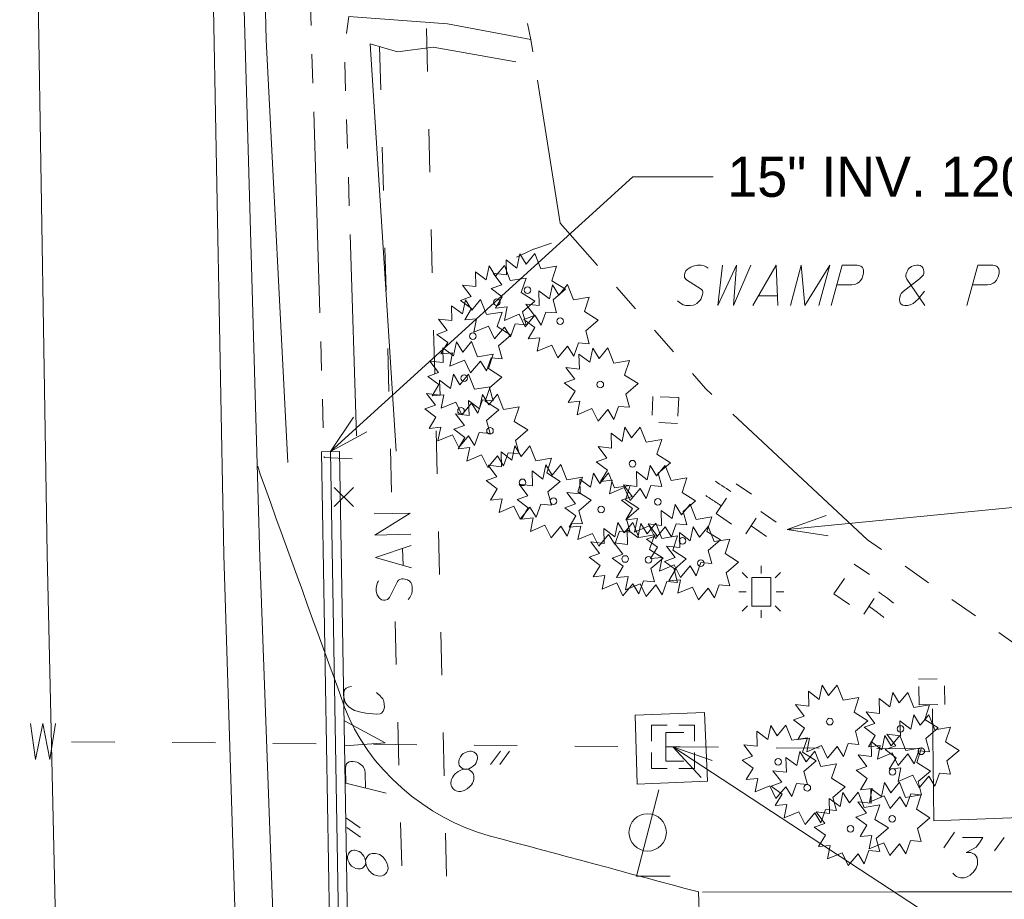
# Model space of a CAD drawing. Extents: x 2286160 to 2289356, y 637815 to 640647.
# Tile 20 of 52: x 2287380 to 2287449, y 638991 to 639053. Entities that reach past the tile are written whole.
import ezdxf

# ---------------------------------------------------------------- set-up
doc = ezdxf.new("R2010")
doc.units = 0
doc.header["$LTSCALE"] = 20
doc.header["$MEASUREMENT"] = 0
for name, pattern in [('DGN Style 1', [38.965558, 0.064835, -38.900723]), ('DGN Style 2', [64.834538, 38.900723, -25.933815]), ('DGN Style 3', [90.768354, 64.834538, -25.933815]), ('DGN Style 4', [103.800096, 51.867631, -25.933815, 0.064835, -25.933815]), ('DGN Style 5', [45.384177, 19.450361, -25.933815]), ('stream', [1.4, 0.7, -0.1, 0.1, -0.1, 0.1, -0.1, 0.1, -0.1])]:
    doc.linetypes.add(name, pattern=pattern)
for name, color, linetype, lineweight, true_color in [('DR_X_Ditch', 7, 'stream', 0, 0x40e0d0), ('DR_X_Storm_Sewer', 7, 'DGN Style 5', 0, 0x87cefa), ('HY_X_Water_Edge', 7, 'stream', 0, 0x40e0d0), ('RD_X_Fence', 7, 'fenceex', 0, 0xff1493), ('RD_X_Wall', 7, 'DGN Style 1', 0, 0x00ffa1), ('SV_X_Top_of_Bank', 7, 'DGN Style 2', 0, 0x548754), ('UT_X_Water', 7, 'Continuous', 0, 0x40e0d0)]:
    doc.layers.add(name, color=color, linetype=linetype, lineweight=lineweight, true_color=true_color)
for name, color, linetype, lineweight in [('DR_X_Text', 7, 'Continuous', 0), ('LT_X_Poles', 2, 'Continuous', 0), ('PM_X_Edge_Line', 2, 'Continuous', 0), ('PV_X_COP', 4, 'DGN Style 4', 0), ('PV_X_Driveway', 7, 'DGN Style 5', 0), ('PV_X_EOP', 7, 'DGN Style 3', 0), ('RD_X_Cells', 7, 'Continuous', 0), ('RD_X_Concrete_Pad', 9, 'DGN Style 5', 0), ('RD_X_Text', 7, 'Continuous', 0), ('SV_X_Random_Point', 7, 'Continuous', 0), ('TX_X_20', 7, 'Continuous', 0), ('UT_X_Electric_Cells', 1, 'Continuous', 0), ('UT_X_Gas', 2, 'Continuous', 0), ('UT_X_Sanitary_Line', 3, 'Continuous', 0), ('UT_X_Sanitary_Text', 7, 'Continuous', 0), ('UT_X_Water_Text', 7, 'Continuous', 0), ('VG_X_Cells', 3, 'Continuous', 0), ('VG_X_Flower_Bed', 3, 'DGN Style 1', 0), ('VG_X_Text', 7, 'Continuous', 0)]:
    doc.layers.add(name, color=color, linetype=linetype, lineweight=lineweight)
doc.styles.add('Slanted-Normal LS 0.50', font='font31.shx', dxfattribs={"height": 0.14})
doc.linetypes.add('fenceex', pattern='A,0.85,-0.075,[4,dgnlstyle-ODOT_Linestyles.shx,S=0.000793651,R=0,X=0,Y=0],-0.075', length=1)

# ---------------------------------------------------------------- blocks, each defined once
blk = doc.blocks.new('X_116')
at = {"layer": 'SV_X_Random_Point'}
for p, q in [((-0.0667, -0.0667), (0.0667, 0.0667)), ((-0.0667, 0.0667), (0.0667, -0.0667))]:
    blk.add_line(p, q, dxfattribs=at)
blk = doc.blocks.new('*U1826')
at = {"layer": 'VG_X_Text'}
blk.add_line((2287433.032, 639033.474), (2287431.731, 639033.474), dxfattribs=at)
at = {"layer": 'VG_X_Text', "flags": 128}
blk.add_lwpolyline([(2287431.334, 639032.813), (2287432.966, 639035.613), (2287433.076, 639032.813)], dxfattribs=at)
blk = doc.blocks.new('*U1847')
at = {"layer": 'UT_X_Water_Text'}
for p, q in [((2287413.787, 639001.807), (2287413.104, 639000.88)), ((2287414.426, 639001.807), (2287413.743, 639000.88))]:
    blk.add_line(p, q, dxfattribs=at)
blk = doc.blocks.new('*U1879')
at = {"layer": 'UT_X_Sanitary_Text'}
for p, q in [((2287403.089, 638997.131), (2287404.031, 638996.469)), ((2287403.104, 638996.492), (2287404.045, 638995.829))]:
    blk.add_line(p, q, dxfattribs=at)

msp = doc.modelspace()

# ---------------------------------------------------------------- linework, layer by layer
at = {"layer": 'DR_X_Ditch', "flags": 128}
msp.add_lwpolyline([(2287415.911, 639051.318), (2287410.099, 639052.412), (2287403.241, 639052.923), (2287402.931, 639050.651), (2287403.838, 639022.114), (2287401.531, 639022.244), (2287400.68, 639050.36), (2287399.101, 639097.447), (2287397.905, 639139.613), (2287396.901, 639181.35), (2287395.654, 639223.59), (2287394.77, 639262.719)], dxfattribs=at)
at = {"layer": 'DR_X_Storm_Sewer'}
msp.add_line((2287402.588, 639022.66), (2287401.338, 639022.638), dxfattribs=at)
at = {"layer": 'DR_X_Storm_Sewer', "flags": 128}
for points in [[(2287402.838, 638936.634), (2287401.338, 639022.638)], [(2287403.463, 638936.645), (2287401.963, 639022.649)], [(2287404.088, 638936.656), (2287402.588, 639022.66)]]:
    msp.add_lwpolyline(points, dxfattribs=at)
at = {"layer": 'DR_X_Text'}
for p in [(2287401.963, 639022.649), (2287428.596, 639041.768)]:
    msp.add_line(p, (2287422.996, 639041.768), dxfattribs=at)
at = {"layer": 'DR_X_Text', "flags": 128}
msp.add_lwpolyline([(2287404.506, 639024.014), (2287401.963, 639022.649), (2287403.564, 639025.05)], dxfattribs=at)
at = {"layer": 'HY_X_Water_Edge', "flags": 128}
msp.add_lwpolyline([(2287465.638, 639005.054), (2287449.983, 639008.98), (2287439.323, 639016.513), (2287428.055, 639027.037), (2287417.945, 639038.534), (2287415.911, 639051.318), (2287415.271, 639054.29), (2287415.395, 639055.376), (2287411.766, 639065.877), (2287425.7, 639059.988), (2287479.42, 639046.898)], dxfattribs=at)
at = {"layer": 'LT_X_Poles', "flags": 128}
msp.add_lwpolyline([(2287424.818, 638999.103), (2287423.243, 638993.118), (2287425.606, 638993.118)], dxfattribs=at)
at = {"layer": 'LT_X_Poles'}
msp.add_circle((2287424.031, 638996.15), 1.3, dxfattribs=at)
at = {"layer": 'PM_X_Edge_Line', "flags": 128}
msp.add_lwpolyline([(2287388.908, 639260.455), (2287389.655, 639221.047), (2287390.534, 639180.922), (2287391.653, 639140.114), (2287392.755, 639097.032), (2287393.784, 639055.974), (2287394.559, 639015.473), (2287395.747, 638976.826), (2287397.531, 638934.915), (2287399.296, 638894.684), (2287401.631, 638853.257), (2287404.272, 638808.914), (2287406.576, 638762.597), (2287408.849, 638716.762), (2287410.732, 638671.925), (2287411.699, 638630.263), (2287411.963, 638586.095), (2287412.509, 638545.241), (2287412.761, 638504.841), (2287413.003, 638465.393), (2287413.122, 638424.032)], dxfattribs=at)
at = {"layer": 'PV_X_COP', "flags": 128}
msp.add_lwpolyline([(2287376.34, 639283.896), (2287376.833, 639261.064), (2287377.672, 639220.637), (2287378.635, 639181.265), (2287379.625, 639140.312), (2287380.618, 639097.435), (2287381.612, 639055.853), (2287382.269, 639015.502), (2287383.136, 638976.381), (2287383.641, 638935.65), (2287384.551, 638894.728), (2287385.521, 638854.771), (2287385.715, 638807.789), (2287386.533, 638763.811), (2287386.79, 638718.787), (2287387.449, 638672.11), (2287389.627, 638631.947), (2287388.118, 638587.449), (2287388.488, 638546.22), (2287388.859, 638504.623), (2287389.312, 638465.366), (2287389.548, 638423.865)], dxfattribs=at)
at = {"layer": 'PV_X_Driveway'}
for p, q in [((2287396.923, 639021.627), (2287397.076, 639021.078)), ((2287427.555, 638992.013), (2287428.062, 638979.726))]:
    msp.add_line(p, q, dxfattribs=at)
at = {"layer": 'PV_X_Driveway', "flags": 128}
msp.add_lwpolyline([(2287454.773, 638992.006), (2287441.47, 638992.024), (2287427.835, 638991.996)], dxfattribs=at)
at = {"layer": 'PV_X_Driveway'}
msp.add_open_spline([(2287397.076, 639021.078), (2287399.034, 639015.677), (2287400.993, 639010.275), (2287402.951, 639004.874), (2287404.48, 639000.655), (2287408.669, 638997.084), (2287413.003, 638995.92), (2287417.854, 638994.618), (2287422.704, 638993.315), (2287427.555, 638992.013)], degree=3, knots=[0, 0, 0, 0, 0.376622, 0.376622, 0.376622, 0.670768, 0.670768, 0.670768, 1, 1, 1, 1], dxfattribs=at)
at = {"layer": 'PV_X_EOP', "flags": 128}
msp.add_lwpolyline([(2287391.721, 639261.528), (2287392.474, 639220.98), (2287393.321, 639180.853), (2287394.083, 639139.826), (2287395.219, 639097.243), (2287395.885, 639056.143), (2287397.045, 639015.273), (2287398.47, 638976.774), (2287399.8, 638934.703), (2287402.741, 638895.053), (2287405.709, 638853.454), (2287407.364, 638809.268), (2287409.494, 638762.265), (2287411.487, 638716.807), (2287413.139, 638671.695), (2287414.428, 638630.769), (2287415.742, 638586.017), (2287416.899, 638545.288), (2287417.784, 638514.978), (2287418.485, 638505.027), (2287417.635, 638465.51), (2287415.177, 638423.831)], dxfattribs=at)
at = {"layer": 'RD_X_Cells'}
for p, q in [((2287431.935, 639014.17), (2287431.935, 639014.702)), ((2287430.97, 639013.858), (2287430.6, 639014.233)), ((2287433.268, 639014.233), (2287432.897, 639013.858)), ((2287430.892, 639012.897), (2287430.36, 639012.897)), ((2287433.51, 639012.897), (2287432.977, 639012.897)), ((2287430.97, 639011.922), (2287430.6, 639011.547)), ((2287431.935, 639011.61), (2287431.935, 639011.078)), ((2287433.268, 639011.547), (2287432.897, 639011.922))]:
    msp.add_line(p, q, dxfattribs=at)
at = {"layer": 'RD_X_Cells', "flags": 128}
msp.add_lwpolyline([(2287431.268, 639011.89), (2287432.6, 639011.89), (2287432.6, 639013.89), (2287431.268, 639013.89), (2287431.268, 639011.89)], close=True, dxfattribs=at)
at = {"layer": 'RD_X_Concrete_Pad', "flags": 128}
msp.add_lwpolyline([(2287423.159, 639004.312), (2287427.987, 639004.483), (2287428.187, 638999.706), (2287423.309, 638999.499), (2287423.159, 639004.312)], dxfattribs=at)
at = {"layer": 'RD_X_Fence', "flags": 128}
msp.add_lwpolyline([(2287443.837, 639004.756), (2287443.936, 638996.948), (2287464.258, 638997.746)], dxfattribs=at)
at = {"layer": 'RD_X_Text'}
for p, q in [((2287433.723, 639017.217), (2287452.873, 639019.095)), ((2287448.836, 638995.796), (2287448.153, 638994.87))]:
    msp.add_line(p, q, dxfattribs=at)
at = {"layer": 'RD_X_Text', "flags": 128}
for points in [[(2287436.578, 639016.794), (2287433.723, 639017.217), (2287436.441, 639018.187)], [(2287445.926, 638995.796), (2287447.337, 638995.796), (2287447.117, 638995.421), (2287446.874, 638995.134), (2287446.676, 638995.002), (2287446.191, 638994.76), (2287446.499, 638994.76), (2287446.609, 638994.715), (2287446.698, 638994.671), (2287446.764, 638994.627), (2287446.874, 638994.495), (2287446.94, 638994.385), (2287446.984, 638994.12), (2287446.962, 638993.922), (2287446.874, 638993.657), (2287446.676, 638993.37), (2287446.609, 638993.305), (2287446.455, 638993.172), (2287446.301, 638993.084), (2287446.213, 638993.04), (2287446.036, 638992.996), (2287445.794, 638992.996), (2287445.617, 638993.04), (2287445.507, 638993.084), (2287445.441, 638993.128), (2287445.353, 638993.216), (2287445.265, 638993.326)]]:
    msp.add_lwpolyline(points, dxfattribs=at)
at = {"layer": 'RD_X_Wall'}
for p, q in [((2287424.394, 639026.485), (2287424.31, 639024.687)), ((2287426.192, 639026.401), (2287424.394, 639026.485)), ((2287426.192, 639026.401), (2287426.109, 639024.603)), ((2287426.109, 639024.603), (2287424.31, 639024.687)), ((2287428.79, 639018.33), (2287430.187, 639020.403)), ((2287430.187, 639020.403), (2287432.26, 639019.006)), ((2287430.863, 639016.933), (2287432.26, 639019.006)), ((2287431.897, 639018.467), (2287438.024, 639014.272)), ((2287428.79, 639018.33), (2287430.863, 639016.933)), ((2287431.226, 639017.472), (2287437.353, 639013.277)), ((2287436.99, 639012.738), (2287438.387, 639014.811)), ((2287438.387, 639014.811), (2287440.46, 639013.414)), ((2287439.063, 639011.341), (2287440.46, 639013.414)), ((2287436.99, 639012.738), (2287439.063, 639011.341)), ((2287442.875, 639006.815), (2287444.674, 639006.848)), ((2287442.908, 639005.015), (2287442.875, 639006.815)), ((2287444.707, 639005.048), (2287444.674, 639006.848)), ((2287442.908, 639005.015), (2287444.707, 639005.048))]:
    msp.add_line(p, q, dxfattribs=at)
for points, knots in [([(2287429.153, 639018.869), (2287428.922, 639019.027), (2287428.688, 639019.179), (2287428.454, 639019.332), (2287428.221, 639019.484), (2287427.984, 639019.632), (2287427.75, 639019.784), (2287427.397, 639020.013), (2287427.044, 639020.243), (2287426.696, 639020.481), (2287426.637, 639020.521), (2287426.579, 639020.561), (2287426.521, 639020.602), (2287426.492, 639020.623), (2287426.463, 639020.644), (2287426.434, 639020.664), (2287426.405, 639020.685), (2287426.376, 639020.706), (2287426.347, 639020.727), (2287426.31, 639020.753), (2287426.274, 639020.781), (2287426.238, 639020.809), (2287426.201, 639020.837), (2287426.166, 639020.867), (2287426.131, 639020.896), (2287426.061, 639020.956), (2287425.995, 639021.019), (2287425.929, 639021.083), (2287425.796, 639021.213), (2287425.678, 639021.354), (2287425.565, 639021.503), (2287425.336, 639021.807), (2287425.154, 639022.13), (2287425.008, 639022.483), (2287424.861, 639022.838), (2287424.75, 639023.197), (2287424.686, 639023.571), (2287424.655, 639023.756), (2287424.629, 639023.94), (2287424.617, 639024.126), (2287424.611, 639024.218), (2287424.605, 639024.31), (2287424.606, 639024.401), (2287424.606, 639024.492), (2287424.606, 639024.583), (2287424.61, 639024.673)], [0, 0, 0, 0, 0.10693, 0.10693, 0.10693, 0.213633, 0.213633, 0.213633, 0.374839, 0.374839, 0.374839, 0.402, 0.402, 0.402, 0.415624, 0.415624, 0.415624, 0.429281, 0.429281, 0.429281, 0.446803, 0.446803, 0.446803, 0.464341, 0.464341, 0.464341, 0.499498, 0.499498, 0.499498, 0.57032, 0.57032, 0.57032, 0.714109, 0.714109, 0.714109, 0.858877, 0.858877, 0.858877, 0.93024, 0.93024, 0.93024, 0.965363, 0.965363, 0.965363, 1, 1, 1, 1]), ([(2287429.824, 639019.864), (2287428.986, 639020.436), (2287428.125, 639020.946), (2287427.285, 639021.545), (2287426.345, 639022.214), (2287425.756, 639023.482), (2287425.809, 639024.617)], [0, 0, 0, 0, 0.471747, 0.471747, 0.471747, 1, 1, 1, 1]), ([(2287440.097, 639012.875), (2287440.161, 639012.823), (2287440.234, 639012.783), (2287440.3, 639012.734), (2287441.382, 639011.944), (2287442.429, 639011.119), (2287443.383, 639010.168), (2287443.441, 639010.111), (2287443.489, 639010.047), (2287443.538, 639009.984), (2287443.636, 639009.857), (2287443.728, 639009.73), (2287443.813, 639009.593), (2287443.973, 639009.333), (2287444.094, 639009.058), (2287444.169, 639008.763), (2287444.25, 639008.443), (2287444.306, 639008.123), (2287444.333, 639007.798), (2287444.346, 639007.636), (2287444.359, 639007.475), (2287444.365, 639007.313), (2287444.368, 639007.234), (2287444.371, 639007.154), (2287444.372, 639007.075), (2287444.373, 639006.997), (2287444.374, 639006.92), (2287444.374, 639006.842)], [0, 0, 0, 0, 0.031628, 0.031628, 0.031628, 0.544906, 0.544906, 0.544906, 0.575666, 0.575666, 0.575666, 0.636799, 0.636799, 0.636799, 0.75236, 0.75236, 0.75236, 0.877603, 0.877603, 0.877603, 0.939782, 0.939782, 0.939782, 0.970222, 0.970222, 0.970222, 1, 1, 1, 1]), ([(2287439.426, 639011.88), (2287439.45, 639011.861), (2287439.475, 639011.845), (2287439.5, 639011.828), (2287439.512, 639011.82), (2287439.525, 639011.812), (2287439.537, 639011.804), (2287439.549, 639011.795), (2287439.562, 639011.787), (2287439.574, 639011.778), (2287439.639, 639011.731), (2287439.704, 639011.683), (2287439.768, 639011.635), (2287439.833, 639011.587), (2287439.897, 639011.54), (2287439.962, 639011.492), (2287440.347, 639011.204), (2287440.725, 639010.907), (2287441.099, 639010.604), (2287441.349, 639010.401), (2287441.592, 639010.192), (2287441.831, 639009.977), (2287441.95, 639009.869), (2287442.069, 639009.761), (2287442.186, 639009.651), (2287442.245, 639009.595), (2287442.303, 639009.539), (2287442.361, 639009.483), (2287442.419, 639009.428), (2287442.477, 639009.371), (2287442.534, 639009.314), (2287442.553, 639009.294), (2287442.569, 639009.273), (2287442.586, 639009.251), (2287442.648, 639009.172), (2287442.706, 639009.091), (2287442.759, 639009.005), (2287442.815, 639008.914), (2287442.864, 639008.82), (2287442.907, 639008.722), (2287442.928, 639008.674), (2287442.948, 639008.624), (2287442.964, 639008.574), (2287442.981, 639008.523), (2287442.997, 639008.473), (2287443.01, 639008.421), (2287443.041, 639008.295), (2287443.069, 639008.169), (2287443.091, 639008.041), (2287443.102, 639007.977), (2287443.112, 639007.914), (2287443.119, 639007.85), (2287443.127, 639007.785), (2287443.134, 639007.721), (2287443.139, 639007.657), (2287443.151, 639007.523), (2287443.16, 639007.389), (2287443.166, 639007.255), (2287443.169, 639007.187), (2287443.171, 639007.119), (2287443.172, 639007.052), (2287443.173, 639006.974), (2287443.174, 639006.897), (2287443.174, 639006.82)], [0, 0, 0, 0, 0.013441, 0.013441, 0.013441, 0.020174, 0.020174, 0.020174, 0.026908, 0.026908, 0.026908, 0.063056, 0.063056, 0.063056, 0.099182, 0.099182, 0.099182, 0.315634, 0.315634, 0.315634, 0.460026, 0.460026, 0.460026, 0.532419, 0.532419, 0.532419, 0.568697, 0.568697, 0.568697, 0.605042, 0.605042, 0.605042, 0.617241, 0.617241, 0.617241, 0.662379, 0.662379, 0.662379, 0.710243, 0.710243, 0.710243, 0.734068, 0.734068, 0.734068, 0.758011, 0.758011, 0.758011, 0.81631, 0.81631, 0.81631, 0.845315, 0.845315, 0.845315, 0.874343, 0.874343, 0.874343, 0.9348, 0.9348, 0.9348, 0.965292, 0.965292, 0.965292, 1, 1, 1, 1])]:
    msp.add_open_spline(points, degree=3, knots=knots, dxfattribs=at)
at = {"layer": 'SV_X_Top_of_Bank', "flags": 128}
for points in [[(2287394.01, 639262.577), (2287392.85, 639262.398), (2287393.105, 639223.727), (2287394.039, 639181.706), (2287394.564, 639139.325), (2287396.373, 639097.151), (2287397.501, 639051.284), (2287398.991, 639021.884)], [(2287414.861, 639049.759), (2287409.099, 639050.785), (2287406.622, 639050.451), (2287404.725, 639051.007), (2287406.531, 639022.677)]]:
    msp.add_lwpolyline(points, dxfattribs=at)
at = {"layer": 'TX_X_20'}
msp.add_line((2287425.79, 639002.101), (2287457.131, 638981.568), dxfattribs=at)
at = {"layer": 'TX_X_20', "flags": 128}
msp.add_lwpolyline([(2287427.748, 638999.981), (2287425.79, 639002.101), (2287428.516, 639001.152)], dxfattribs=at)
at = {"layer": 'UT_X_Electric_Cells'}
msp.add_line((2287425.29, 639002.101), (2287426.29, 639002.101), dxfattribs=at)
at = {"layer": 'UT_X_Electric_Cells', "flags": 128}
for points in [[(2287425.39, 639003.601), (2287424.29, 639003.601), (2287424.29, 639002.501)], [(2287427.29, 639002.501), (2287427.29, 639003.601), (2287426.19, 639003.601)], [(2287426.54, 639003.101), (2287425.29, 639003.101), (2287425.29, 639001.101), (2287426.54, 639001.101)], [(2287424.29, 639001.701), (2287424.29, 639000.601), (2287425.39, 639000.601)], [(2287426.19, 639000.601), (2287427.29, 639000.601), (2287427.29, 639001.701)]]:
    msp.add_lwpolyline(points, dxfattribs=at)
at = {"layer": 'UT_X_Gas'}
for p, q in [((2287408.723, 639049.081), (2287408.653, 639052.08)), ((2287408.887, 639042.083), (2287408.817, 639045.082)), ((2287409.051, 639035.085), (2287408.981, 639038.084)), ((2287409.215, 639028.087), (2287409.145, 639031.086)), ((2287409.379, 639021.089), (2287409.309, 639024.088)), ((2287409.543, 639014.091), (2287409.473, 639017.09)), ((2287409.707, 639007.093), (2287409.637, 639010.092)), ((2287409.871, 639000.095), (2287409.801, 639003.094)), ((2287410.035, 638993.096), (2287409.965, 638996.096))]:
    msp.add_line(p, q, dxfattribs=at)
at = {"layer": 'UT_X_Sanitary_Line'}
for p, q in [((2287405.459, 639047.816), (2287405.378, 639050.815)), ((2287405.649, 639040.818), (2287405.568, 639043.817)), ((2287405.838, 639033.821), (2287405.757, 639036.82)), ((2287406.028, 639026.823), (2287405.947, 639029.822)), ((2287406.218, 639019.826), (2287406.136, 639022.825)), ((2287406.984, 639015.897), (2287407.015, 639014.735)), ((2287406.542, 639007.83), (2287406.461, 639010.829)), ((2287406.732, 639000.833), (2287406.651, 639003.832)), ((2287406.921, 638993.835), (2287406.84, 638996.834))]:
    msp.add_line(p, q, dxfattribs=at)
at = {"layer": 'UT_X_Sanitary_Line', "flags": 128}
for points in [[(2287407.547, 639016.896), (2287405.048, 639016.828), (2287407.507, 639018.372), (2287405.008, 639018.304)], [(2287407.611, 639014.555), (2287405.09, 639015.274), (2287407.569, 639016.109)], [(2287405.312, 639013.646), (2287405.274, 639013.605), (2287405.236, 639013.545), (2287405.181, 639013.367), (2287405.148, 639013.149), (2287405.152, 639012.992), (2287405.154, 639012.933), (2287405.22, 639012.678), (2287405.344, 639012.465), (2287405.505, 639012.332), (2287405.663, 639012.297), (2287405.781, 639012.3), (2287405.938, 639012.343), (2287406.071, 639012.504), (2287406.632, 639013.603), (2287406.708, 639013.703), (2287406.786, 639013.745), (2287406.903, 639013.787), (2287407.021, 639013.79), (2287407.139, 639013.774), (2287407.219, 639013.756), (2287407.318, 639013.72), (2287407.398, 639013.682), (2287407.458, 639013.645), (2287407.519, 639013.587), (2287407.56, 639013.529), (2287407.601, 639013.452), (2287407.622, 639013.393), (2287407.647, 639013.217), (2287407.654, 639012.941), (2287407.62, 639012.763), (2287407.489, 639012.503), (2287407.375, 639012.343)]]:
    msp.add_lwpolyline(points, dxfattribs=at)
at = {"layer": 'UT_X_Sanitary_Text', "flags": 128}
for points in [[(2287403.431, 639006.311), (2287403.19, 639006.262), (2287403.059, 639006.193), (2287402.973, 639006.102), (2287402.931, 639006.013), (2287402.892, 639005.792), (2287402.897, 639005.55), (2287402.993, 639005.221), (2287403.13, 639005.003), (2287403.243, 639004.896), (2287403.4, 639004.767), (2287403.646, 639004.64), (2287404.09, 639004.518), (2287404.422, 639004.438), (2287405.152, 639004.366), (2287405.416, 639004.394), (2287405.525, 639004.441), (2287405.632, 639004.575), (2287405.673, 639004.709), (2287405.714, 639004.864), (2287405.709, 639005.062), (2287405.683, 639005.26), (2287405.658, 639005.348), (2287405.612, 639005.435), (2287405.522, 639005.543), (2287405.409, 639005.673), (2287405.273, 639005.802), (2287405.161, 639005.888)], [(2287402.974, 639002.178), (2287405.77, 639002.374), (2287402.934, 639003.919)], [(2287405.85, 638998.891), (2287403.033, 638999.577), (2287403.009, 639000.635), (2287403.029, 639000.745), (2287403.07, 639000.879), (2287403.113, 639000.946), (2287403.156, 639000.991), (2287403.265, 639001.059), (2287403.374, 639001.084), (2287403.55, 639001.088), (2287403.816, 639001.028), (2287403.906, 639000.986), (2287404.04, 639000.901), (2287404.197, 639000.794), (2287404.265, 639000.685), (2287404.311, 639000.598), (2287404.358, 639000.489), (2287404.385, 639000.291), (2287404.409, 638999.233)], [(2287404.413, 638994.206), (2287404.365, 638994.359), (2287404.296, 638994.49), (2287404.205, 638994.62), (2287404.07, 638994.749), (2287403.958, 638994.813), (2287403.824, 638994.876), (2287403.669, 638994.917), (2287403.581, 638994.915), (2287403.449, 638994.889), (2287403.34, 638994.821), (2287403.212, 638994.664), (2287403.15, 638994.464), (2287403.151, 638994.42), (2287403.152, 638994.376), (2287403.178, 638994.222), (2287403.27, 638994.026), (2287403.339, 638993.917), (2287403.43, 638993.809), (2287403.564, 638993.724), (2287403.742, 638993.639), (2287403.875, 638993.62), (2287404.051, 638993.624), (2287404.139, 638993.648), (2287404.226, 638993.695), (2287404.312, 638993.785), (2287404.376, 638993.874), (2287404.417, 638994.029), (2287404.413, 638994.206), (2287404.454, 638994.339), (2287404.518, 638994.451), (2287404.582, 638994.541), (2287404.647, 638994.586), (2287404.712, 638994.632), (2287404.778, 638994.655), (2287404.865, 638994.679), (2287404.931, 638994.681), (2287405.108, 638994.685), (2287405.219, 638994.665), (2287405.374, 638994.603), (2287405.486, 638994.539), (2287405.621, 638994.432), (2287405.779, 638994.237), (2287405.894, 638994.041), (2287405.966, 638993.8), (2287405.969, 638993.646), (2287405.929, 638993.469), (2287405.887, 638993.38), (2287405.802, 638993.267), (2287405.671, 638993.176), (2287405.562, 638993.129), (2287405.408, 638993.104), (2287405.254, 638993.122), (2287405.165, 638993.143), (2287405.009, 638993.205), (2287404.898, 638993.269), (2287404.808, 638993.333), (2287404.74, 638993.397), (2287404.673, 638993.462), (2287404.581, 638993.592), (2287404.489, 638993.766), (2287404.443, 638993.876), (2287404.417, 638994.029)]]:
    msp.add_lwpolyline(points, dxfattribs=at)
at = {"layer": 'UT_X_Water'}
for p, q in [((2287383.964, 639002.458), (2287386.964, 639002.432)), ((2287390.964, 639002.398), (2287393.964, 639002.372)), ((2287397.963, 639002.338), (2287400.963, 639002.313)), ((2287404.963, 639002.279), (2287407.963, 639002.253)), ((2287411.963, 639002.219), (2287414.963, 639002.193)), ((2287418.963, 639002.159), (2287421.963, 639002.134)), ((2287425.962, 639002.1), (2287428.962, 639002.074)), ((2287432.962, 639002.04), (2287435.962, 639002.014)), ((2287439.962, 639001.98), (2287442.962, 639001.955))]:
    msp.add_line(p, q, dxfattribs=at)
at = {"layer": 'UT_X_Water', "flags": 128}
msp.add_lwpolyline([(2287381.099, 639003.732), (2287381.451, 639001.229), (2287381.965, 639003.725), (2287382.436, 639001.221), (2287382.851, 639003.717)], dxfattribs=at)
at = {"layer": 'UT_X_Water_Text', "flags": 128}
msp.add_lwpolyline([(2287411.472, 639000.55), (2287411.627, 639000.594), (2287411.759, 639000.66), (2287411.891, 639000.748), (2287412.024, 639000.88), (2287412.09, 639000.991), (2287412.156, 639001.123), (2287412.2, 639001.277), (2287412.2, 639001.365), (2287412.178, 639001.498), (2287412.112, 639001.608), (2287411.957, 639001.74), (2287411.759, 639001.807), (2287411.715, 639001.807), (2287411.671, 639001.807), (2287411.516, 639001.784), (2287411.318, 639001.696), (2287411.208, 639001.63), (2287411.098, 639001.542), (2287411.009, 639001.409), (2287410.921, 639001.233), (2287410.899, 639001.101), (2287410.899, 639000.924), (2287410.921, 639000.836), (2287410.965, 639000.748), (2287411.054, 639000.66), (2287411.142, 639000.594), (2287411.296, 639000.55), (2287411.472, 639000.55), (2287411.605, 639000.506), (2287411.715, 639000.439), (2287411.803, 639000.373), (2287411.847, 639000.307), (2287411.891, 639000.241), (2287411.913, 639000.175), (2287411.935, 639000.087), (2287411.935, 639000.021), (2287411.935, 638999.844), (2287411.913, 638999.734), (2287411.847, 638999.58), (2287411.781, 638999.469), (2287411.671, 638999.337), (2287411.472, 638999.183), (2287411.274, 638999.073), (2287411.031, 638999.007), (2287410.877, 638999.007), (2287410.701, 638999.051), (2287410.613, 638999.095), (2287410.502, 638999.183), (2287410.414, 638999.315), (2287410.37, 638999.425), (2287410.348, 638999.58), (2287410.37, 638999.734), (2287410.392, 638999.822), (2287410.458, 638999.977), (2287410.524, 639000.087), (2287410.59, 639000.175), (2287410.657, 639000.241), (2287410.723, 639000.307), (2287410.855, 639000.395), (2287411.031, 639000.484), (2287411.142, 639000.528), (2287411.296, 639000.55)], dxfattribs=at)
at = {"layer": 'VG_X_Cells', "flags": 128}
for points in [[(2287415.588, 639035.679), (2287416.193, 639036.414), (2287416.608, 639035.361), (2287417.7, 639035.541), (2287417.361, 639034.529), (2287418.306, 639033.934), (2287417.45, 639033.199), (2287417.7, 639032.286), (2287416.946, 639032.354), (2287416.621, 639031.441), (2287416.193, 639032.132), (2287415.515, 639031.316), (2287415.086, 639032.202), (2287414.066, 639031.772), (2287414.258, 639032.714), (2287413.446, 639032.631), (2287413.92, 639033.421), (2287413.151, 639033.989), (2287413.89, 639034.252), (2287413.283, 639035.056), (2287414.215, 639034.946), (2287414.185, 639035.984), (2287414.938, 639035.416), (2287415.145, 639036.401), (2287415.588, 639035.679)], [(2287413.456, 639034.856), (2287414.061, 639035.591), (2287414.476, 639034.538), (2287415.568, 639034.718), (2287415.229, 639033.706), (2287416.174, 639033.111), (2287415.318, 639032.376), (2287415.568, 639031.463), (2287414.814, 639031.531), (2287414.489, 639030.618), (2287414.061, 639031.309), (2287413.383, 639030.493), (2287412.954, 639031.379), (2287411.934, 639030.949), (2287412.126, 639031.891), (2287411.314, 639031.808), (2287411.788, 639032.598), (2287411.019, 639033.166), (2287411.758, 639033.429), (2287411.151, 639034.233), (2287412.083, 639034.123), (2287412.053, 639035.161), (2287412.806, 639034.593), (2287413.013, 639035.578), (2287413.456, 639034.856)], [(2287417.859, 639033.531), (2287418.464, 639034.266), (2287418.879, 639033.213), (2287419.971, 639033.393), (2287419.632, 639032.381), (2287420.577, 639031.786), (2287419.721, 639031.051), (2287419.971, 639030.138), (2287419.217, 639030.206), (2287418.892, 639029.293), (2287418.464, 639029.984), (2287417.786, 639029.168), (2287417.357, 639030.054), (2287416.337, 639029.624), (2287416.529, 639030.566), (2287415.717, 639030.483), (2287416.191, 639031.273), (2287415.422, 639031.841), (2287416.161, 639032.104), (2287415.554, 639032.908), (2287416.486, 639032.798), (2287416.456, 639033.836), (2287417.209, 639033.268), (2287417.416, 639034.253), (2287417.859, 639033.531)], [(2287411.791, 639032.49), (2287412.396, 639033.225), (2287412.811, 639032.172), (2287413.903, 639032.352), (2287413.564, 639031.34), (2287414.509, 639030.745), (2287413.653, 639030.01), (2287413.903, 639029.097), (2287413.149, 639029.165), (2287412.824, 639028.252), (2287412.396, 639028.943), (2287411.718, 639028.127), (2287411.289, 639029.013), (2287410.269, 639028.583), (2287410.461, 639029.525), (2287409.649, 639029.442), (2287410.123, 639030.232), (2287409.354, 639030.8), (2287410.093, 639031.063), (2287409.486, 639031.867), (2287410.418, 639031.757), (2287410.388, 639032.795), (2287411.141, 639032.227), (2287411.348, 639033.212), (2287411.791, 639032.49)], [(2287411.178, 639029.565), (2287411.783, 639030.3), (2287412.198, 639029.247), (2287413.29, 639029.427), (2287412.951, 639028.415), (2287413.896, 639027.82), (2287413.04, 639027.085), (2287413.29, 639026.172), (2287412.536, 639026.24), (2287412.211, 639025.327), (2287411.783, 639026.018), (2287411.105, 639025.202), (2287410.676, 639026.088), (2287409.656, 639025.658), (2287409.848, 639026.6), (2287409.036, 639026.517), (2287409.51, 639027.307), (2287408.741, 639027.875), (2287409.48, 639028.138), (2287408.873, 639028.942), (2287409.805, 639028.832), (2287409.775, 639029.87), (2287410.528, 639029.302), (2287410.735, 639030.287), (2287411.178, 639029.565)], [(2287420.652, 639029.117), (2287421.257, 639029.852), (2287421.672, 639028.799), (2287422.764, 639028.979), (2287422.425, 639027.967), (2287423.37, 639027.372), (2287422.514, 639026.637), (2287422.764, 639025.724), (2287422.01, 639025.792), (2287421.685, 639024.879), (2287421.257, 639025.57), (2287420.579, 639024.754), (2287420.15, 639025.64), (2287419.13, 639025.21), (2287419.322, 639026.152), (2287418.51, 639026.069), (2287418.984, 639026.859), (2287418.215, 639027.427), (2287418.954, 639027.69), (2287418.347, 639028.494), (2287419.279, 639028.384), (2287419.249, 639029.422), (2287420.002, 639028.854), (2287420.209, 639029.839), (2287420.652, 639029.117)], [(2287410.963, 639027.298), (2287411.568, 639028.033), (2287411.983, 639026.98), (2287413.075, 639027.16), (2287412.736, 639026.148), (2287413.681, 639025.553), (2287412.825, 639024.818), (2287413.075, 639023.905), (2287412.321, 639023.973), (2287411.996, 639023.06), (2287411.568, 639023.751), (2287410.89, 639022.935), (2287410.461, 639023.821), (2287409.441, 639023.391), (2287409.633, 639024.333), (2287408.821, 639024.25), (2287409.295, 639025.04), (2287408.526, 639025.608), (2287409.265, 639025.871), (2287408.658, 639026.675), (2287409.59, 639026.565), (2287409.56, 639027.603), (2287410.313, 639027.035), (2287410.52, 639028.02), (2287410.963, 639027.298)], [(2287412.98, 639025.893), (2287413.585, 639026.628), (2287414, 639025.575), (2287415.092, 639025.755), (2287414.753, 639024.743), (2287415.698, 639024.148), (2287414.842, 639023.413), (2287415.092, 639022.5), (2287414.338, 639022.568), (2287414.013, 639021.655), (2287413.585, 639022.346), (2287412.907, 639021.53), (2287412.478, 639022.416), (2287411.458, 639021.986), (2287411.65, 639022.928), (2287410.838, 639022.845), (2287411.312, 639023.635), (2287410.543, 639024.203), (2287411.282, 639024.466), (2287410.675, 639025.27), (2287411.607, 639025.16), (2287411.577, 639026.198), (2287412.33, 639025.63), (2287412.537, 639026.615), (2287412.98, 639025.893)], [(2287422.895, 639023.612), (2287423.5, 639024.347), (2287423.915, 639023.294), (2287425.007, 639023.474), (2287424.668, 639022.462), (2287425.613, 639021.867), (2287424.757, 639021.132), (2287425.007, 639020.219), (2287424.253, 639020.287), (2287423.928, 639019.374), (2287423.5, 639020.065), (2287422.822, 639019.249), (2287422.393, 639020.135), (2287421.373, 639019.705), (2287421.565, 639020.647), (2287420.753, 639020.564), (2287421.227, 639021.354), (2287420.458, 639021.922), (2287421.197, 639022.185), (2287420.59, 639022.989), (2287421.522, 639022.879), (2287421.492, 639023.917), (2287422.245, 639023.349), (2287422.452, 639024.334), (2287422.895, 639023.612)], [(2287415.234, 639022.314), (2287415.839, 639023.049), (2287416.254, 639021.996), (2287417.346, 639022.176), (2287417.007, 639021.164), (2287417.952, 639020.569), (2287417.096, 639019.834), (2287417.346, 639018.921), (2287416.592, 639018.989), (2287416.267, 639018.076), (2287415.839, 639018.767), (2287415.161, 639017.951), (2287414.732, 639018.837), (2287413.712, 639018.407), (2287413.904, 639019.349), (2287413.092, 639019.266), (2287413.566, 639020.056), (2287412.797, 639020.624), (2287413.536, 639020.887), (2287412.929, 639021.691), (2287413.861, 639021.581), (2287413.831, 639022.619), (2287414.584, 639022.051), (2287414.791, 639023.036), (2287415.234, 639022.314)], [(2287417.391, 639021), (2287417.996, 639021.735), (2287418.411, 639020.682), (2287419.503, 639020.862), (2287419.164, 639019.85), (2287420.109, 639019.255), (2287419.253, 639018.52), (2287419.503, 639017.607), (2287418.749, 639017.675), (2287418.424, 639016.762), (2287417.996, 639017.453), (2287417.318, 639016.637), (2287416.889, 639017.523), (2287415.869, 639017.093), (2287416.061, 639018.035), (2287415.249, 639017.952), (2287415.723, 639018.742), (2287414.954, 639019.31), (2287415.693, 639019.573), (2287415.086, 639020.377), (2287416.018, 639020.267), (2287415.988, 639021.305), (2287416.741, 639020.737), (2287416.948, 639021.722), (2287417.391, 639021)], [(2287420.705, 639020.431), (2287421.31, 639021.166), (2287421.725, 639020.113), (2287422.817, 639020.293), (2287422.478, 639019.281), (2287423.423, 639018.686), (2287422.567, 639017.951), (2287422.817, 639017.038), (2287422.063, 639017.106), (2287421.738, 639016.193), (2287421.31, 639016.884), (2287420.632, 639016.068), (2287420.203, 639016.954), (2287419.183, 639016.524), (2287419.375, 639017.466), (2287418.563, 639017.383), (2287419.037, 639018.173), (2287418.268, 639018.741), (2287419.007, 639019.004), (2287418.4, 639019.808), (2287419.332, 639019.698), (2287419.302, 639020.736), (2287420.055, 639020.168), (2287420.262, 639021.153), (2287420.705, 639020.431)], [(2287424.646, 639020.952), (2287425.251, 639021.687), (2287425.666, 639020.634), (2287426.758, 639020.814), (2287426.419, 639019.802), (2287427.364, 639019.207), (2287426.508, 639018.472), (2287426.758, 639017.559), (2287426.004, 639017.627), (2287425.679, 639016.714), (2287425.251, 639017.405), (2287424.573, 639016.589), (2287424.144, 639017.475), (2287423.124, 639017.045), (2287423.316, 639017.987), (2287422.504, 639017.904), (2287422.978, 639018.694), (2287422.209, 639019.262), (2287422.948, 639019.525), (2287422.341, 639020.329), (2287423.273, 639020.219), (2287423.243, 639021.257), (2287423.996, 639020.689), (2287424.203, 639021.674), (2287424.646, 639020.952)], [(2287426.377, 639018.244), (2287426.982, 639018.979), (2287427.397, 639017.926), (2287428.489, 639018.106), (2287428.15, 639017.094), (2287429.095, 639016.499), (2287428.239, 639015.764), (2287428.489, 639014.851), (2287427.735, 639014.919), (2287427.41, 639014.006), (2287426.982, 639014.697), (2287426.304, 639013.881), (2287425.875, 639014.767), (2287424.855, 639014.337), (2287425.047, 639015.279), (2287424.235, 639015.196), (2287424.709, 639015.986), (2287423.94, 639016.554), (2287424.679, 639016.817), (2287424.072, 639017.621), (2287425.004, 639017.511), (2287424.974, 639018.549), (2287425.727, 639017.981), (2287425.934, 639018.966), (2287426.377, 639018.244)], [(2287422.387, 639016.982), (2287422.992, 639017.717), (2287423.407, 639016.664), (2287424.499, 639016.844), (2287424.16, 639015.832), (2287425.105, 639015.237), (2287424.249, 639014.502), (2287424.499, 639013.589), (2287423.745, 639013.657), (2287423.42, 639012.744), (2287422.992, 639013.435), (2287422.314, 639012.619), (2287421.885, 639013.505), (2287420.865, 639013.075), (2287421.057, 639014.017), (2287420.245, 639013.934), (2287420.719, 639014.724), (2287419.95, 639015.292), (2287420.689, 639015.555), (2287420.082, 639016.359), (2287421.014, 639016.249), (2287420.984, 639017.287), (2287421.737, 639016.719), (2287421.944, 639017.704), (2287422.387, 639016.982)], [(2287424.001, 639016.925), (2287424.606, 639017.66), (2287425.021, 639016.607), (2287426.113, 639016.787), (2287425.774, 639015.775), (2287426.719, 639015.18), (2287425.863, 639014.445), (2287426.113, 639013.532), (2287425.359, 639013.6), (2287425.034, 639012.687), (2287424.606, 639013.378), (2287423.928, 639012.562), (2287423.499, 639013.448), (2287422.479, 639013.018), (2287422.671, 639013.96), (2287421.859, 639013.877), (2287422.333, 639014.667), (2287421.564, 639015.235), (2287422.303, 639015.498), (2287421.696, 639016.302), (2287422.628, 639016.192), (2287422.598, 639017.23), (2287423.351, 639016.662), (2287423.558, 639017.647), (2287424.001, 639016.925)], [(2287427.64, 639016.699), (2287428.245, 639017.434), (2287428.66, 639016.381), (2287429.752, 639016.561), (2287429.413, 639015.549), (2287430.358, 639014.954), (2287429.502, 639014.219), (2287429.752, 639013.306), (2287428.998, 639013.374), (2287428.673, 639012.461), (2287428.245, 639013.152), (2287427.567, 639012.336), (2287427.138, 639013.222), (2287426.118, 639012.792), (2287426.31, 639013.734), (2287425.498, 639013.651), (2287425.972, 639014.441), (2287425.203, 639015.009), (2287425.942, 639015.272), (2287425.335, 639016.076), (2287426.267, 639015.966), (2287426.237, 639017.004), (2287426.99, 639016.436), (2287427.197, 639017.421), (2287427.64, 639016.699)], [(2287436.617, 639005.668), (2287437.222, 639006.403), (2287437.637, 639005.35), (2287438.729, 639005.53), (2287438.39, 639004.518), (2287439.335, 639003.923), (2287438.479, 639003.188), (2287438.729, 639002.275), (2287437.975, 639002.343), (2287437.65, 639001.43), (2287437.222, 639002.121), (2287436.544, 639001.305), (2287436.115, 639002.191), (2287435.095, 639001.761), (2287435.287, 639002.703), (2287434.475, 639002.62), (2287434.949, 639003.41), (2287434.18, 639003.978), (2287434.919, 639004.241), (2287434.312, 639005.045), (2287435.244, 639004.935), (2287435.214, 639005.973), (2287435.967, 639005.405), (2287436.174, 639006.39), (2287436.617, 639005.668)], [(2287441.528, 639005.16), (2287442.133, 639005.895), (2287442.548, 639004.842), (2287443.64, 639005.022), (2287443.301, 639004.01), (2287444.246, 639003.415), (2287443.39, 639002.68), (2287443.64, 639001.767), (2287442.886, 639001.835), (2287442.561, 639000.922), (2287442.133, 639001.613), (2287441.455, 639000.797), (2287441.026, 639001.683), (2287440.006, 639001.253), (2287440.198, 639002.195), (2287439.386, 639002.112), (2287439.86, 639002.902), (2287439.091, 639003.47), (2287439.83, 639003.733), (2287439.223, 639004.537), (2287440.155, 639004.427), (2287440.125, 639005.465), (2287440.878, 639004.897), (2287441.085, 639005.882), (2287441.528, 639005.16)], [(2287442.98, 639003.604), (2287443.585, 639004.339), (2287444, 639003.286), (2287445.092, 639003.466), (2287444.753, 639002.454), (2287445.698, 639001.859), (2287444.842, 639001.124), (2287445.092, 639000.211), (2287444.338, 639000.279), (2287444.013, 638999.366), (2287443.585, 639000.057), (2287442.907, 638999.241), (2287442.478, 639000.127), (2287441.458, 638999.697), (2287441.65, 639000.639), (2287440.838, 639000.556), (2287441.312, 639001.346), (2287440.543, 639001.914), (2287441.282, 639002.177), (2287440.675, 639002.981), (2287441.607, 639002.871), (2287441.577, 639003.909), (2287442.33, 639003.341), (2287442.537, 639004.326), (2287442.98, 639003.604)], [(2287433.029, 639002.878), (2287433.634, 639003.613), (2287434.049, 639002.56), (2287435.141, 639002.74), (2287434.802, 639001.728), (2287435.747, 639001.133), (2287434.891, 639000.398), (2287435.141, 638999.485), (2287434.387, 638999.553), (2287434.062, 638998.64), (2287433.634, 638999.331), (2287432.956, 638998.515), (2287432.527, 638999.401), (2287431.507, 638998.971), (2287431.699, 638999.913), (2287430.887, 638999.83), (2287431.361, 639000.62), (2287430.592, 639001.188), (2287431.331, 639001.451), (2287430.724, 639002.255), (2287431.656, 639002.145), (2287431.626, 639003.183), (2287432.379, 639002.615), (2287432.586, 639003.6), (2287433.029, 639002.878)], [(2287440.976, 639002.168), (2287441.581, 639002.903), (2287441.996, 639001.85), (2287443.088, 639002.03), (2287442.749, 639001.018), (2287443.694, 639000.423), (2287442.838, 638999.688), (2287443.088, 638998.775), (2287442.334, 638998.843), (2287442.009, 638997.93), (2287441.581, 638998.621), (2287440.903, 638997.805), (2287440.474, 638998.691), (2287439.454, 638998.261), (2287439.646, 638999.203), (2287438.834, 638999.12), (2287439.308, 638999.91), (2287438.539, 639000.478), (2287439.278, 639000.741), (2287438.671, 639001.545), (2287439.603, 639001.435), (2287439.573, 639002.473), (2287440.326, 639001.905), (2287440.533, 639002.89), (2287440.976, 639002.168)], [(2287435.05, 639001.064), (2287435.655, 639001.799), (2287436.07, 639000.746), (2287437.162, 639000.926), (2287436.823, 638999.914), (2287437.768, 638999.319), (2287436.912, 638998.584), (2287437.162, 638997.671), (2287436.408, 638997.739), (2287436.083, 638996.826), (2287435.655, 638997.517), (2287434.977, 638996.701), (2287434.548, 638997.587), (2287433.528, 638997.157), (2287433.72, 638998.099), (2287432.908, 638998.016), (2287433.382, 638998.806), (2287432.613, 638999.374), (2287433.352, 638999.637), (2287432.745, 639000.441), (2287433.677, 639000.331), (2287433.647, 639001.369), (2287434.4, 639000.801), (2287434.607, 639001.786), (2287435.05, 639001.064)], [(2287440.948, 638998.907), (2287441.553, 638999.642), (2287441.968, 638998.589), (2287443.06, 638998.769), (2287442.721, 638997.757), (2287443.666, 638997.162), (2287442.81, 638996.427), (2287443.06, 638995.514), (2287442.306, 638995.582), (2287441.981, 638994.669), (2287441.553, 638995.36), (2287440.875, 638994.544), (2287440.446, 638995.43), (2287439.426, 638995), (2287439.618, 638995.942), (2287438.806, 638995.859), (2287439.28, 638996.649), (2287438.511, 638997.217), (2287439.25, 638997.48), (2287438.643, 638998.284), (2287439.575, 638998.174), (2287439.545, 638999.212), (2287440.298, 638998.644), (2287440.505, 638999.629), (2287440.948, 638998.907)], [(2287438.059, 638998.209), (2287438.664, 638998.944), (2287439.079, 638997.891), (2287440.171, 638998.071), (2287439.832, 638997.059), (2287440.777, 638996.464), (2287439.921, 638995.729), (2287440.171, 638994.816), (2287439.417, 638994.884), (2287439.092, 638993.971), (2287438.664, 638994.662), (2287437.986, 638993.846), (2287437.557, 638994.732), (2287436.537, 638994.302), (2287436.729, 638995.244), (2287435.917, 638995.161), (2287436.391, 638995.951), (2287435.622, 638996.519), (2287436.361, 638996.782), (2287435.754, 638997.586), (2287436.686, 638997.476), (2287436.656, 638998.514), (2287437.409, 638997.946), (2287437.616, 638998.931), (2287438.059, 638998.209)]]:
    msp.add_lwpolyline(points, dxfattribs=at)
at = {"layer": 'VG_X_Cells'}
for centre in [(2287415.672, 639033.869), (2287413.54, 639033.046), (2287417.943, 639031.721), (2287411.875, 639030.68), (2287411.262, 639027.755), (2287420.736, 639027.307), (2287411.047, 639025.488), (2287413.064, 639024.083), (2287422.979, 639021.802), (2287415.318, 639020.504), (2287417.475, 639019.19), (2287424.73, 639019.142), (2287420.789, 639018.621), (2287426.461, 639016.434), (2287422.471, 639015.172), (2287424.085, 639015.115), (2287427.724, 639014.889), (2287436.701, 639003.858), (2287441.612, 639003.35), (2287443.064, 639001.794), (2287433.113, 639001.068), (2287441.06, 639000.358), (2287435.134, 638999.254), (2287441.032, 638997.097), (2287438.143, 638996.399)]:
    msp.add_circle(centre, 0.23, dxfattribs=at)
at = {"layer": 'VG_X_Flower_Bed'}
for p, q in [((2287417.331, 639037.141), (2287416.088, 639036.718)), ((2287444.636, 638995.087), (2287445.796, 638996.805))]:
    msp.add_line(p, q, dxfattribs=at)
msp.add_open_spline([(2287416.088, 639036.718), (2287413.456, 639035.479), (2287410.824, 639034.24), (2287408.192, 639033.001), (2287406.124, 639032.028), (2287406.073, 639028.261), (2287406.92, 639026.263), (2287407.911, 639023.924), (2287409.339, 639021.518), (2287411.434, 639019.624), (2287414.106, 639017.208), (2287416.797, 639015.383), (2287419.735, 639013.626), (2287421.218, 639012.739), (2287422.934, 639012.381), (2287424.411, 639011.423), (2287425.542, 639010.689), (2287426.668, 639009.781), (2287427.126, 639008.544), (2287427.786, 639006.762), (2287428.446, 639004.981), (2287429.106, 639003.199), (2287429.965, 639000.88), (2287430.822, 638998.56), (2287431.683, 638996.241), (2287432.379, 638994.365), (2287435.34, 638993.956), (2287437.326, 638994.198), (2287439.763, 638994.494), (2287442.199, 638994.791), (2287444.636, 638995.087)], degree=3, knots=[0, 0, 0, 0, 0.125634, 0.125634, 0.125634, 0.224345, 0.224345, 0.224345, 0.339918, 0.339918, 0.339918, 0.487348, 0.487348, 0.487348, 0.561759, 0.561759, 0.561759, 0.618727, 0.618727, 0.618727, 0.700782, 0.700782, 0.700782, 0.807597, 0.807597, 0.807597, 0.893992, 0.893992, 0.893992, 1, 1, 1, 1], dxfattribs=at)
at = {"layer": 'VG_X_Text', "flags": 128}
for points in [[(2287428.247, 639035.414), (2287428.093, 639035.502), (2287427.961, 639035.568), (2287427.741, 639035.613), (2287427.564, 639035.613), (2287427.498, 639035.613), (2287427.189, 639035.547), (2287427.035, 639035.48), (2287426.925, 639035.414), (2287426.77, 639035.304), (2287426.682, 639035.216), (2287426.616, 639035.062), (2287426.594, 639034.929), (2287426.594, 639034.753), (2287426.726, 639034.598), (2287427.762, 639033.937), (2287427.851, 639033.849), (2287427.873, 639033.761), (2287427.873, 639033.672), (2287427.851, 639033.562), (2287427.806, 639033.43), (2287427.785, 639033.364), (2287427.741, 639033.276), (2287427.652, 639033.166), (2287427.586, 639033.077), (2287427.454, 639032.945), (2287427.277, 639032.857), (2287427.189, 639032.835), (2287426.991, 639032.813), (2287426.682, 639032.813), (2287426.506, 639032.857), (2287426.241, 639033.011), (2287426.109, 639033.143)], [(2287429.24, 639035.613), (2287428.909, 639032.813), (2287430.21, 639035.613), (2287430.011, 639032.813), (2287431.202, 639035.613)], [(2287433.957, 639032.813), (2287434.707, 639035.613), (2287434.972, 639032.813), (2287436.691, 639035.613), (2287435.942, 639032.813)], [(2287436.802, 639032.813), (2287437.551, 639035.613), (2287438.609, 639035.613), (2287438.719, 639035.591), (2287438.852, 639035.547), (2287438.918, 639035.502), (2287438.962, 639035.458), (2287439.028, 639035.348), (2287439.05, 639035.238), (2287439.05, 639035.062), (2287438.984, 639034.797), (2287438.94, 639034.709), (2287438.852, 639034.577), (2287438.742, 639034.422), (2287438.631, 639034.356), (2287438.543, 639034.312), (2287438.433, 639034.268), (2287438.234, 639034.246), (2287437.176, 639034.246)], [(2287443.305, 639032.813), (2287442.048, 639034.642), (2287442.004, 639034.753), (2287441.982, 639034.819), (2287441.982, 639034.907), (2287442.004, 639035.017), (2287442.048, 639035.127), (2287442.092, 639035.216), (2287442.159, 639035.326), (2287442.225, 639035.414), (2287442.379, 639035.524), (2287442.489, 639035.568), (2287442.599, 639035.591), (2287442.754, 639035.613), (2287442.864, 639035.613), (2287442.974, 639035.591), (2287443.062, 639035.547), (2287443.129, 639035.502), (2287443.173, 639035.436), (2287443.217, 639035.304), (2287443.239, 639035.172), (2287443.239, 639035.039), (2287443.217, 639034.951), (2287443.173, 639034.885), (2287442.93, 639034.665), (2287441.806, 639033.783), (2287441.674, 639033.651), (2287441.607, 639033.54), (2287441.563, 639033.386), (2287441.541, 639033.254), (2287441.563, 639033.055), (2287441.585, 639032.989), (2287441.674, 639032.901), (2287441.784, 639032.835), (2287441.916, 639032.813), (2287442.092, 639032.813), (2287442.291, 639032.857), (2287442.489, 639032.945), (2287442.665, 639033.077), (2287442.864, 639033.276), (2287443.283, 639033.805)], [(2287446.237, 639032.813), (2287446.986, 639035.613), (2287448.045, 639035.613), (2287448.155, 639035.591), (2287448.287, 639035.547), (2287448.353, 639035.502), (2287448.397, 639035.458), (2287448.463, 639035.348), (2287448.486, 639035.238), (2287448.486, 639035.062), (2287448.419, 639034.797), (2287448.375, 639034.709), (2287448.287, 639034.577), (2287448.177, 639034.422), (2287448.066, 639034.356), (2287447.978, 639034.312), (2287447.868, 639034.268), (2287447.67, 639034.246), (2287446.611, 639034.246)]]:
    msp.add_lwpolyline(points, dxfattribs=at)

# ---------------------------------------------------------------- block references
at = {"layer": 'SV_X_Random_Point', "xscale": 10, "yscale": 10, "zscale": 10}
msp.add_blockref('X_116', (2287402.9, 639019.486), dxfattribs=at)
at = {"layer": 'UT_X_Sanitary_Text'}
msp.add_blockref('*U1879', (0, 0), dxfattribs=at)
at = {"layer": 'UT_X_Water_Text'}
msp.add_blockref('*U1847', (0, 0), dxfattribs=at)
at = {"layer": 'VG_X_Text'}
msp.add_blockref('*U1826', (0, 0), dxfattribs=at)

# ---------------------------------------------------------------- texts
at = {"layer": 'DR_X_Text', "insert": (2287429.571, 639043.168), "char_height": 2.8, "attachment_point": 1, "line_spacing_factor": 0.615, "style": 'Slanted-Normal LS 0.50'}
msp.add_mtext('15" INV. 1201.05\'', dxfattribs=at)

doc.saveas('drawing.dxf')
